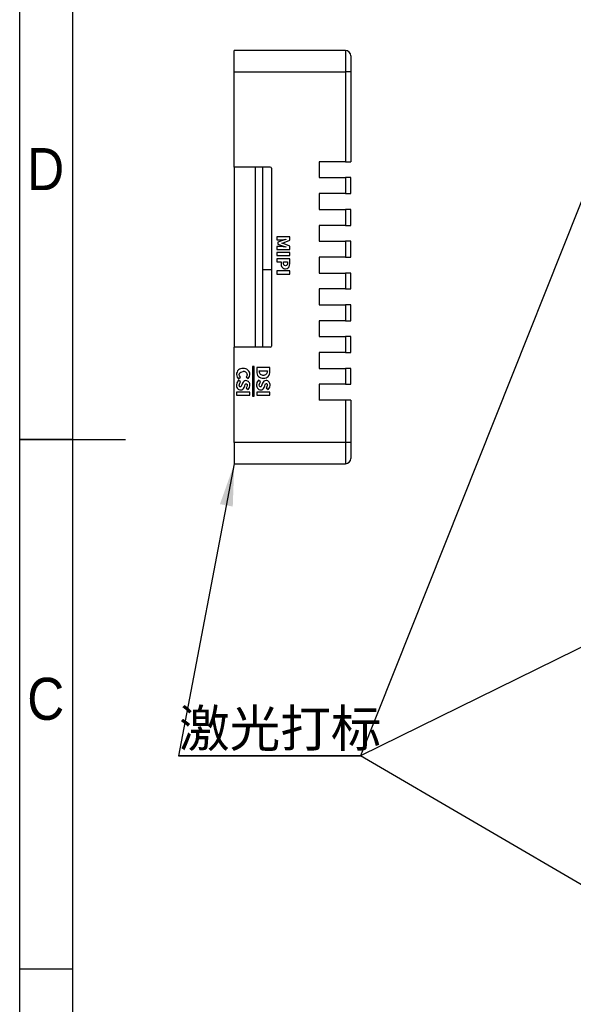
# Model space of a CAD drawing. Header units: millimetres. Extents: x 3 to 207, y 3 to 294.
# Tile 2 of 10: x 3 to 55, y 95 to 188. Entities that reach past the tile are written whole.
import ezdxf

# ---------------------------------------------------------------- set-up
doc = ezdxf.new("R2010")
doc.units = ezdxf.units.MM
doc.linetypes.add('SLD-实线', pattern=[0])
for name, color, linetype in [('几何体', 7, 'SLD-实线'), ('多转折线', 2, 'SLD-实线'), ('注释', 2, 'SLD-实线'), ('草图直线', 1, 'SLD-实线')]:
    doc.layers.add(name, color=color, linetype=linetype)
doc.styles.add('SLDTEXTSTYLE0', font='Microsoft YaHei.ttf', dxfattribs={"bigfont": 'bigfont'})
doc.styles.add('SLDTEXTSTYLE2', font='Gothic.ttf', dxfattribs={"width": 0.913})

# ---------------------------------------------------------------- blocks, each defined once
blk = doc.blocks.new('SW_NOTE_0')
at = {"layer": '注释', "color": 0}
for p, q in [((-0.046, 0.257), (17.13, 0.257)), ((17.13, 0.257), (-0.046, 0.257)), ((-0.046, 0.257), (17.13, 0.257)), ((17.13, 0.257), (-0.046, 0.257)), ((-0.046, 0.257), (17.13, 0.257)), ((17.13, 0.257), (-0.046, 0.257))]:
    blk.add_line(p, q, dxfattribs=at)
at = {"layer": '注释', "color": 0, "insert": (0, 4.592), "char_height": 3.5, "attachment_point": 1, "style": 'SLDTEXTSTYLE0'}
blk.add_mtext('激光打标', dxfattribs=at)

msp = doc.modelspace()

# ---------------------------------------------------------------- linework, layer by layer
at = {"color": 7, "linetype": 'Continuous', "lineweight": 25}
for p, q in [((28.4996273, 167.6270342), (27.2578495, 167.6270342)), ((27.2578495, 167.6270342), (27.2578495, 167.3667817)), ((27.2578495, 167.3667817), (27.6834666, 167.3667817)), ((27.8161989, 167.2964039), (27.3628525, 167.1230343)), ((28.1129075, 167.3976802), (27.8161989, 167.2964039)), ((27.962787, 167.1077592), (28.4996273, 167.3101362)), ((28.1126651, 167.4043575), (28.1129075, 167.3976802)), ((28.4996273, 167.3101362), (28.4996273, 167.6270342)), ((27.6827068, 166.7096227), (27.2578495, 166.7093802)), ((27.2578495, 166.7093802), (27.2578495, 166.4344013)), ((27.2578495, 166.4344013), (28.4996273, 166.4344013)), ((27.3628525, 167.1230343), (27.3628525, 166.9548143)), ((27.3628525, 166.9548143), (27.8161989, 166.7831612)), ((27.736148, 167.028812), (27.7361966, 167.0372078)), ((27.8161989, 166.7831612), (28.1129075, 166.6773296)), ((28.4996273, 166.7625628), (27.9628698, 166.9582473)), ((28.1129075, 166.6773296), (28.1129075, 166.670582)), ((28.4996273, 166.4344013), (28.4996273, 166.7625628)), ((28.4996273, 166.151163), (27.2578495, 166.151163)), ((27.2578495, 166.151163), (27.2578495, 165.8577223)), ((27.2578495, 165.8577223), (28.4996273, 165.8577223)), ((28.4996273, 165.5603955), (27.2578495, 165.5603955)), ((27.2578495, 165.5603955), (27.2578495, 165.2669548)), ((28.4993846, 165.1243641), (28.4996273, 165.5603955)), ((28.4996273, 165.8577223), (28.4996273, 166.151163)), ((27.2578495, 165.2669548), (27.6776054, 165.2669548)), ((27.6776054, 165.2669548), (27.6776054, 165.1155941)), ((27.90886, 165.1314086), (27.90886, 165.2669548)), ((27.90886, 165.2669548), (28.2683727, 165.2669548)), ((28.2683727, 165.2669548), (28.2683727, 165.139951)), ((28.4996273, 164.4099535), (27.2578495, 164.4099535)), ((27.2578495, 164.4099535), (27.2578495, 164.1165128)), ((27.2578495, 164.1165128), (28.4996273, 164.1165128)), ((28.4996273, 164.1165128), (28.4996273, 164.4099535)), ((25.1238516, 155.3865444), (24.9707105, 155.3865444)), ((24.9707105, 155.3865444), (24.9707105, 152.5922197)), ((25.1238516, 152.5922197), (25.1238516, 155.3865444)), ((26.6156294, 155.2865444), (25.3738519, 155.2865444)), ((25.3738519, 155.2865444), (25.3738519, 154.9132871)), ((26.6153867, 154.9311605), (26.6156294, 155.2865444)), ((23.4648439, 154.6411206), (23.4648439, 154.6410209)), ((23.6499446, 154.2330246), (23.8341125, 154.3908425)), ((24.3816024, 154.4093803), (24.5703235, 154.2514813)), ((25.6051063, 154.9931037), (26.3843748, 154.9931037)), ((25.6051063, 154.9505937), (25.6051063, 154.9931037)), ((26.3843748, 154.9931037), (26.3843748, 154.9505349)), ((23.4648439, 153.6488157), (23.4648439, 153.6486181)), ((23.8469481, 153.9444424), (23.6451114, 154.1097553)), ((24.0293767, 153.818127), (23.9649468, 153.6556143)), ((24.1811981, 153.4144035), (24.2411524, 153.5716608)), ((24.3830599, 153.3565899), (24.5686279, 153.2137928)), ((25.3597628, 153.6599901), (25.3597628, 153.6597925)), ((25.741867, 153.9556168), (25.5400304, 154.1209297)), ((25.9242956, 153.8293014), (25.8598657, 153.6667887)), ((26.076117, 153.4255779), (26.1360713, 153.5828352)), ((26.2779788, 153.3677643), (26.4635468, 153.2249672)), ((24.7207105, 152.9744859), (23.4789327, 152.9744859)), ((23.4789327, 152.9744859), (23.4789327, 152.6810453)), ((23.4789327, 152.6810453), (24.7207105, 152.6810453)), ((24.7207105, 152.6810453), (24.7207105, 152.9744859)), ((24.9707105, 152.5922197), (25.1238516, 152.5922197)), ((26.6156294, 152.9856604), (25.3738516, 152.9856604)), ((25.3738516, 152.9856604), (25.3738516, 152.6922197)), ((25.3738516, 152.6922197), (26.6156294, 152.6922197)), ((26.6156294, 152.6922197), (26.6156294, 152.9856604))]:
    msp.add_line(p, q, dxfattribs=at)
at = {"color": 7, "linetype": 'Continuous', "lineweight": 25, "flags": 128}
for points in [[(27.6834666, 167.3667817), (27.9242459, 167.3827034), (28.1126651, 167.4043575)], [(28.1129075, 166.670582), (27.8724886, 166.6983938), (27.6827068, 166.7096227)], [(27.9628698, 166.9582473), (27.8358737, 166.9976612), (27.736148, 167.028812)], [(27.7361966, 167.0372078), (27.8634312, 167.0756123), (27.962787, 167.1077592)], [(28.0993048, 164.9069558), (28.0371361, 164.9140846), (27.9808511, 164.9409704), (27.9403646, 164.9883433), (27.90886, 165.1314086)], [(28.2683727, 165.139951), (28.2377143, 164.9793728), (28.2134874, 164.946137), (28.1797078, 164.9227082), (28.0993048, 164.9069558)], [(28.0993048, 164.61473), (28.2356787, 164.6338695), (28.3572566, 164.6972671), (28.4384664, 164.8077467), (28.4993846, 165.1243641)], [(23.4648439, 154.6410209), (23.523217, 154.390994), (23.6499446, 154.2330246)], [(23.7242763, 154.6294607), (23.740644, 154.727876), (23.7926837, 154.8127807), (23.8726828, 154.8723758), (24.102008, 154.9197432)], [(23.8341125, 154.3908425), (23.7474189, 154.5136034), (23.7242763, 154.6294607)], [(24.4751244, 154.6260599), (24.4428843, 154.4960046), (24.3816024, 154.4093803)], [(24.5703235, 154.2514813), (24.7009981, 154.4482114), (24.7345568, 154.6311611)], [(23.6451114, 154.1097553), (23.5007042, 153.8679715), (23.4648439, 153.6488157)], [(23.7242763, 153.6417712), (23.7680104, 153.8215299), (23.8469481, 153.9444424)], [(23.8292153, 153.4722171), (23.801499, 153.4758142), (23.7764157, 153.4881562), (23.756519, 153.5077832), (23.7424453, 153.5319666), (23.7242763, 153.6417712)], [(23.9649468, 153.6556143), (23.9181883, 153.543824), (23.8845815, 153.4937541), (23.8589501, 153.4776451), (23.8292153, 153.4722171)], [(24.2411524, 153.5716608), (24.2869373, 153.6892099), (24.319222, 153.7431933), (24.3444407, 153.7620605), (24.3750437, 153.7693012)], [(24.3750437, 153.7693012), (24.4007044, 153.7659569), (24.4241106, 153.7548464), (24.4429155, 153.7371301), (24.4563071, 153.7149415), (24.4751244, 153.6138361)], [(24.4751244, 153.6138361), (24.4455949, 153.4616702), (24.3830599, 153.3565899)], [(24.5686279, 153.2137928), (24.7023174, 153.4215319), (24.7345568, 153.6138361)], [(25.5400304, 154.1209297), (25.3956232, 153.8791459), (25.3597628, 153.6599901)], [(25.6191953, 153.6529456), (25.6629293, 153.8327043), (25.741867, 153.9556168)], [(25.7241342, 153.4833915), (25.696418, 153.4869886), (25.6713346, 153.4993306), (25.6514379, 153.5189576), (25.6373643, 153.543141), (25.6191953, 153.6529456)], [(25.8598657, 153.6667887), (25.8131072, 153.5549984), (25.7795005, 153.5049285), (25.753869, 153.4888196), (25.7241342, 153.4833915)], [(26.1360713, 153.5828352), (26.1818563, 153.7003843), (26.2141409, 153.7543677), (26.2393597, 153.7732349), (26.2699626, 153.7804756)], [(26.2699626, 153.7804756), (26.2956233, 153.7771313), (26.3190296, 153.7660208), (26.3378345, 153.7483045), (26.3512261, 153.7261159), (26.3700433, 153.6250105)], [(26.3700433, 153.6250105), (26.3405138, 153.4728446), (26.2779788, 153.3677643)], [(26.4635468, 153.2249672), (26.5972364, 153.4327063), (26.6294758, 153.6250105)]]:
    msp.add_lwpolyline(points, dxfattribs=at)
at = {"color": 7, "linetype": 'Continuous', "lineweight": 25}
for centre, radius, start, end in [((28.1081607, 165.0501418), 0.4355019, 171.356173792, 268.834815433), ((24.0371426, 154.6438085), 0.572305, 84.44580484, 180.269104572), ((24.1365829, 154.6169069), 0.5981438, 1.365527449, 94.22319666), ((24.1493983, 154.5960927), 0.3271017, 5.25648079, 98.330288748), ((25.9400579, 154.8593701), 0.5687673, 174.560403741, 276.033601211), ((25.9447615, 154.9234507), 0.3407381, 175.431005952, 279.302701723), ((26.0500504, 154.9192079), 0.3357888, 261.400656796, 5.353122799), ((26.0514362, 154.8598485), 0.5684413, 264.792409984, 7.206852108), ((23.8798648, 153.5961579), 0.4183233, 172.795796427, 266.154083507), ((23.8629781, 153.5112073), 0.3326184, 268.075231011, 343.080023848), ((24.362732, 153.7136648), 0.3493395, 90.610243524, 162.600796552), ((24.3290317, 153.6563415), 0.4077467, 354.016344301, 85.783510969), ((25.7747837, 153.6073323), 0.4183233, 172.795796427, 266.154083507), ((25.757897, 153.5223817), 0.3326184, 268.075231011, 343.080023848), ((26.2576509, 153.7248393), 0.3493395, 90.610243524, 162.600796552), ((26.2239506, 153.6675159), 0.4077467, 354.016344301, 85.783510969)]:
    msp.add_arc(centre, radius, start, end, dxfattribs=at)
at = {"layer": '几何体'}
for p, q in [((23.2568781, 183.2189718), (23.2568781, 185.2189718)), ((33.7568781, 185.2189718), (23.2568781, 185.2189718)), ((33.7568781, 185.2189718), (33.7568781, 183.2189718)), ((23.2568781, 183.2189718), (33.7568781, 183.2189718)), ((23.2568781, 174.2189718), (23.2568781, 183.2189718)), ((34.2568781, 183.2189718), (33.7568781, 183.2189718)), ((33.7568781, 183.2189718), (33.7568781, 174.7189718)), ((34.2568781, 183.2189718), (34.2568781, 174.7189718)), ((26.6568781, 174.2189718), (23.2568781, 174.2189718)), ((23.2568781, 174.2189718), (23.2568781, 157.2189718)), ((25.2568781, 157.2189718), (25.2568781, 174.2189718)), ((25.9568781, 164.5310718), (25.9568781, 174.2189718)), ((26.7568781, 174.1189718), (26.7568781, 157.3189718)), ((33.7568781, 174.7189718), (31.2568781, 174.7189718)), ((31.2568781, 174.7189718), (31.2568781, 173.2189718)), ((33.7568781, 174.7189718), (34.2568781, 174.7189718)), ((31.2568781, 173.2189718), (33.7568781, 173.2189718)), ((33.7568781, 173.2189718), (33.7568781, 171.7189718)), ((34.2568781, 173.2189718), (33.7568781, 173.2189718)), ((34.2568781, 171.7189718), (34.2568781, 173.2189718)), ((33.7568781, 171.7189718), (31.2568781, 171.7189718)), ((31.2568781, 171.7189718), (31.2568781, 170.2189718)), ((33.7568781, 171.7189718), (34.2568781, 171.7189718)), ((31.2568781, 170.2189718), (33.7568781, 170.2189718)), ((33.7568781, 170.2189718), (33.7568781, 168.7189718)), ((34.2568781, 170.2189718), (33.7568781, 170.2189718)), ((34.2568781, 168.7189718), (34.2568781, 170.2189718)), ((33.7568781, 168.7189718), (31.2568781, 168.7189718)), ((31.2568781, 168.7189718), (31.2568781, 167.2189718)), ((33.7568781, 168.7189718), (34.2568781, 168.7189718)), ((31.2568781, 167.2189718), (33.7568781, 167.2189718)), ((33.7568781, 167.2189718), (33.7568781, 165.7189718)), ((34.2568781, 167.2189718), (33.7568781, 167.2189718)), ((34.2568781, 165.7189718), (34.2568781, 167.2189718)), ((33.7568781, 165.7189718), (31.2568781, 165.7189718)), ((31.2568781, 165.7189718), (31.2568781, 164.2189718)), ((33.7568781, 165.7189718), (34.2568781, 165.7189718)), ((26.7568781, 164.5310718), (25.9568781, 164.5310718)), ((25.9568781, 157.2189718), (25.9568781, 164.5310718)), ((31.2568781, 164.2189718), (33.7568781, 164.2189718)), ((33.7568781, 164.2189718), (33.7568781, 162.7189718)), ((34.2568781, 164.2189718), (33.7568781, 164.2189718)), ((34.2568781, 162.7189718), (34.2568781, 164.2189718)), ((33.7568781, 162.7189718), (31.2568781, 162.7189718)), ((31.2568781, 162.7189718), (31.2568781, 161.2189718)), ((33.7568781, 162.7189718), (34.2568781, 162.7189718)), ((31.2568781, 161.2189718), (33.7568781, 161.2189718)), ((33.7568781, 161.2189718), (33.7568781, 159.7189718)), ((34.2568781, 161.2189718), (33.7568781, 161.2189718)), ((34.2568781, 159.7189718), (34.2568781, 161.2189718)), ((33.7568781, 159.7189718), (31.2568781, 159.7189718)), ((31.2568781, 159.7189718), (31.2568781, 158.2189718)), ((33.7568781, 159.7189718), (34.2568781, 159.7189718)), ((31.2568781, 158.2189718), (33.7568781, 158.2189718)), ((33.7568781, 158.2189718), (33.7568781, 156.7189718)), ((34.2568781, 158.2189718), (33.7568781, 158.2189718)), ((34.2568781, 156.7189718), (34.2568781, 158.2189718)), ((23.2568781, 148.2189718), (23.2568781, 157.2189718)), ((26.6568781, 157.2189718), (23.2568781, 157.2189718)), ((33.7568781, 156.7189718), (31.2568781, 156.7189718)), ((31.2568781, 156.7189718), (31.2568781, 155.2189718)), ((33.7568781, 156.7189718), (34.2568781, 156.7189718)), ((31.2568781, 155.2189718), (33.7568781, 155.2189718)), ((33.7568781, 155.2189718), (33.7568781, 153.7189718)), ((34.2568781, 155.2189718), (33.7568781, 155.2189718)), ((34.2568781, 153.7189718), (34.2568781, 155.2189718)), ((33.7568781, 153.7189718), (31.2568781, 153.7189718)), ((31.2568781, 153.7189718), (31.2568781, 152.2189718)), ((33.7568781, 153.7189718), (34.2568781, 153.7189718)), ((33.7568781, 152.2189718), (31.2568781, 152.2189718)), ((33.7568781, 152.2189718), (33.7568781, 148.2189718)), ((34.2568781, 152.2189718), (33.7568781, 152.2189718)), ((34.2568781, 152.2189718), (34.2568781, 148.2189718)), ((33.7568781, 148.2189718), (23.2568781, 148.2189718)), ((23.2568781, 148.2189718), (23.2568781, 146.2189718)), ((33.7568781, 148.2189718), (33.7568781, 146.2189718)), ((34.2568781, 148.2189718), (33.7568781, 148.2189718)), ((23.2568781, 146.2189718), (33.7568781, 146.2189718))]:
    msp.add_line(p, q, dxfattribs=at)
for centre, radius, start, end in [((33.7568781, 184.7189718), 0.5, 0, 90), ((26.6568781, 174.1189718), 0.1, 0, 90), ((26.6568781, 157.3189718), 0.1, 270, 0), ((33.7568781, 146.7189718), 0.5, 270, 0)]:
    msp.add_arc(centre, radius, start, end, dxfattribs=at)
for points in [[(34.2568781, 184.7189718), (34.2568781, 184.7181699), (34.2568781, 184.7165725), (34.2568781, 184.7034533), (34.2568781, 184.6824541), (34.2568781, 184.6528116), (34.2568781, 184.593658), (34.2568781, 184.4820116), (34.2568781, 184.2869267), (34.2568781, 184.0487057), (34.2568781, 183.8097341), (34.2568781, 183.593122), (34.2568781, 183.4075518), (34.2568781, 183.2820128), (34.2568781, 183.2189718)], [(34.2568781, 148.2189718), (34.2568781, 148.1810843), (34.2568781, 148.1056198), (34.2568781, 147.993301), (34.2568781, 147.8825539), (34.2568781, 147.7733761), (34.2568781, 147.6060437), (34.2568781, 147.3893801), (34.2568781, 147.1512691), (34.2568781, 146.9560457), (34.2568781, 146.8327565), (34.2568781, 146.762287), (34.2568781, 146.7256093), (34.2568781, 146.7211907), (34.2568781, 146.7189718)]]:
    msp.add_open_spline(points, degree=3, knots=[0, 0, 0, 0, 0.0482774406, 0.0961591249, 0.1439200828, 0.1918374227, 0.2401855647, 0.3700030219, 0.5000480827, 0.6298656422, 0.7599108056, 0.8401054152, 0.9197070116, 1, 1, 1, 1], dxfattribs=at)
at = {"layer": '多转折线'}
for p, q in [((58.6211398, 177.5603422), (35.1764706, 118.6546)), ((23.2568781, 146.2189718), (18, 118.6546)), ((90.9498388, 146.0731845), (35.1764706, 118.6546)), ((66.1711398, 100.5454086), (35.1764706, 118.6546))]:
    msp.add_line(p, q, dxfattribs=at)
msp.add_solid([(23.2568781, 146.2189718), (21.9030429, 142.4050725), (23.1120223, 142.1745046)], dxfattribs=at)
at = {"layer": '草图直线'}
for p, q in [((3, 3), (3, 294)), ((8, 8), (8, 289)), ((2.999, 148.5), (13.001, 148.5)), ((8, 148.5), (3, 148.5)), ((8, 98.5), (3, 98.5))]:
    msp.add_line(p, q, dxfattribs=at)

# ---------------------------------------------------------------- block references
at = {"layer": '注释'}
msp.add_blockref('SW_NOTE_0', (18.0462669, 118.3971598), dxfattribs=at)

# ---------------------------------------------------------------- texts
at = {"layer": '注释', "char_height": 3.96875, "attachment_point": 2, "style": 'SLDTEXTSTYLE2'}
for s, insert in [('D', (5.4526873, 176.0136245)), ('C', (5.4586589, 126.0136245))]:
    msp.add_mtext(s, dxfattribs=dict(at, insert=insert))

doc.saveas('drawing.dxf')
